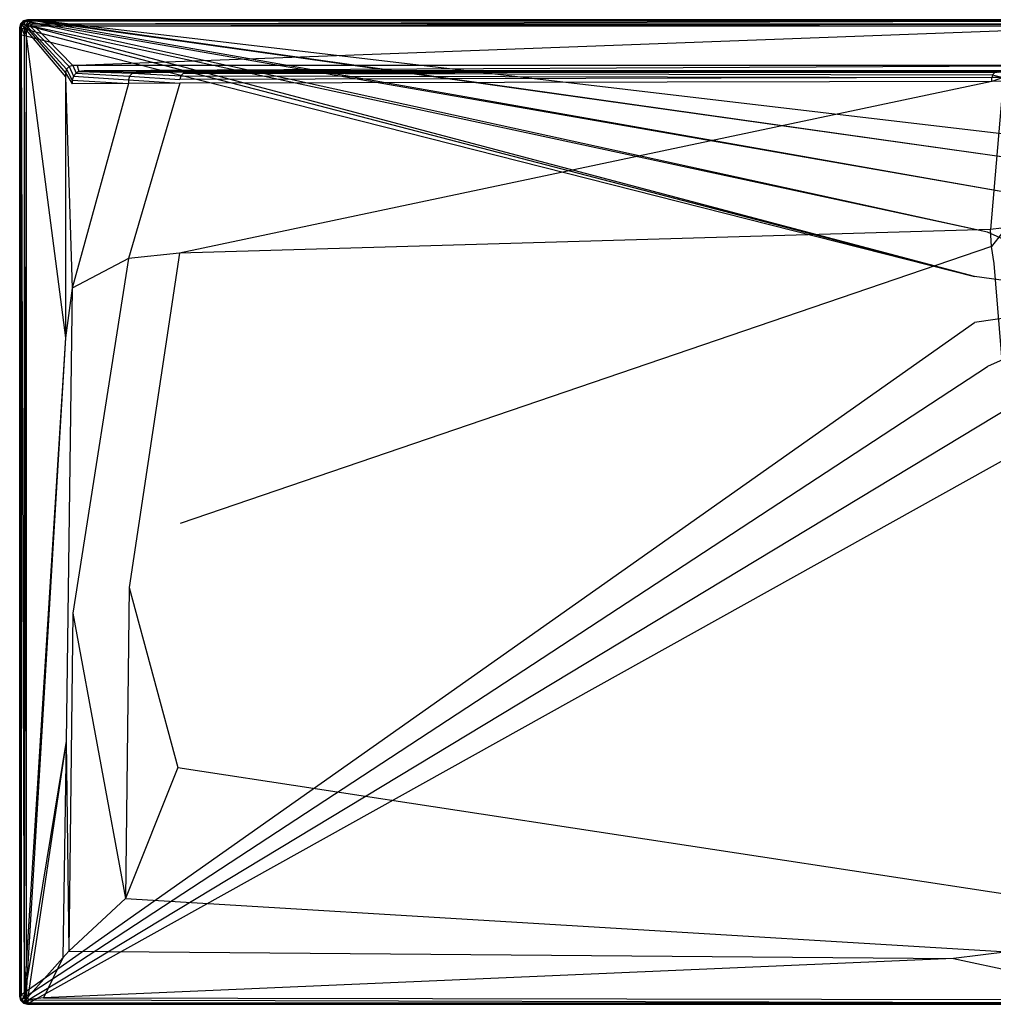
# Model space of a CAD drawing. Extents: x 0 to 1.7, y -0.75 to 0.
# Tile 1 of 8: x 0 to 0.74, y -0.75 to 0. Entities that reach past the tile are written whole.
import ezdxf

# ---------------------------------------------------------------- set-up
doc = ezdxf.new("R2010")
doc.units = 0
doc.layers.add('L0_WANNE_N_UDA1775ARA215V___0__', color=7, linetype='CONTINUOUS')

msp = doc.modelspace()

# ---------------------------------------------------------------- linework, layer by layer
at = {"layer": 'L0_WANNE_N_UDA1775ARA215V___0__', "color": 8}
for points, invisible_edges in [([(0.003007, -0.000804, 0.000751), (0.006015, 0, 0.01035), (0.006015, 0, 0.000751), (0.003007, -0.000804, 0.000751)], 13), ([(0.006015, 0, 0.01035), (0.003007, -0.000804, 0.000751), (0.003007, -0.000804, 0.01035), (0.006015, 0, 0.01035)], 14), ([(0.006015, 0), (0.003554, -0.00104), (0.003007, -0.000804), (0.006015, 0)], 13), ([(0.003007, -0.000804, 0.0115), (0.006015, 0, 0.01035), (0.003007, -0.000804, 0.01035), (0.003007, -0.000804, 0.0115)], 13), ([(0.006015, 0, 0.01035), (0.003007, -0.000804, 0.0115), (0.006015, 0, 0.0115), (0.006015, 0, 0.01035)], 14), ([(0.003565, -0.001766, 0.013975), (0.006015, 0, 0.0115), (0.003007, -0.000804, 0.0115), (0.003565, -0.001766, 0.013975)], 14), ([(0.003007, -0.000804), (0.006015, 0, 0.000751), (0.006015, 0), (0.003007, -0.000804)], 13), ([(0.006015, 0, 0.000751), (0.003007, -0.000804), (0.003007, -0.000804, 0.000751), (0.006015, 0, 0.000751)], 14), ([(0.003554, -0.00104), (0.006015, 0), (0.006604, -0.000196), (0.003554, -0.00104)], 14), ([(0.006152, -0.001037, 0.013975), (0.006015, 0, 0.0115), (0.003565, -0.001766, 0.013975), (0.006152, -0.001037, 0.013975)], 14), ([(0.006015, 0, 0.000751), (0.009771, 0), (0.006015, 0), (0.006015, 0, 0.000751)], 13), ([(0.009771, 0), (0.006015, 0, 0.000751), (0.009748, 0, 0.000751), (0.009771, 0)], 14), ([(0.009771, 0), (0.006604, -0.000196), (0.006015, 0), (0.009771, 0)], 13), ([(0.006015, 0, 0.000751), (0.009456, 0, 0.010344), (0.009748, 0, 0.000751), (0.006015, 0, 0.000751)], 13), ([(0.009456, 0, 0.010344), (0.006015, 0, 0.000751), (0.006015, 0, 0.01035), (0.009456, 0, 0.010344)], 14), ([(0.006015, 0, 0.01035), (0.00942, 0, 0.0115), (0.009456, 0, 0.010344), (0.006015, 0, 0.01035)], 13), ([(0.00942, 0, 0.0115), (0.006015, 0, 0.01035), (0.006015, 0, 0.0115), (0.00942, 0, 0.0115)], 14), ([(0.006152, -0.001037, 0.013975), (0.00942, 0, 0.0115), (0.006015, 0, 0.0115), (0.006152, -0.001037, 0.013975)], 13), ([(0.00942, 0, 0.0115), (0.006152, -0.001037, 0.013975), (0.009556, -0.001037, 0.013975), (0.00942, 0, 0.0115)], 14), ([(0.006604, -0.000196), (0.009771, 0), (0.010411, -0.00017), (0.006604, -0.000196)], 14), ([(0.009556, -0.001037, 0.013975), (0.85, 0, 0.0115), (0.00942, 0, 0.0115), (0.009556, -0.001037, 0.013975)], 13), ([(0.85, 0, 0.0115), (0.009456, 0, 0.010344), (0.00942, 0, 0.0115), (0.85, 0, 0.0115)], 14), ([(0.85, 0, 0.009683), (0.009748, 0, 0.000751), (0.009456, 0, 0.010344), (0.85, 0, 0.009683)], 14), ([(0.009456, 0, 0.010344), (0.85, 0, 0.0115), (0.85, 0, 0.009683), (0.009456, 0, 0.010344)], 13), ([(0.85, 0, 0.0115), (0.009556, -0.001037, 0.013975), (0.85, -0.001025, 0.013975), (0.85, 0, 0.0115)], 14), ([(0.009748, 0, 0.000751), (0.85, 0), (0.009771, 0), (0.009748, 0, 0.000751)], 13), ([(0.85, 0), (0.009748, 0, 0.000751), (0.85, 0, 0.000703), (0.85, 0)], 14), ([(0.009748, 0, 0.000751), (0.85, 0, 0.009683), (0.85, 0, 0.000703), (0.009748, 0, 0.000751)], 13), ([(0.85, 0), (0.010411, -0.00017), (0.009771, 0), (0.85, 0)], 13), ([(0.010411, -0.00017), (0.85, 0), (0.85, -0.000161), (0.010411, -0.00017)], 14), ([(0.000806, -0.002999, 0.01035), (0, -0.005999, 0.000751), (0, -0.005999, 0.01035), (0.000806, -0.002999, 0.01035)], 13), ([(0, -0.005999, 0.000751), (0.000806, -0.002999, 0.01035), (0.000806, -0.002999, 0.000751), (0, -0.005999, 0.000751)], 14), ([(0.000806, -0.002999), (0.000501, -0.006339), (0, -0.005999), (0.000806, -0.002999)], 13), ([(0.000806, -0.002999, 0.0115), (0, -0.005999, 0.01035), (0, -0.005999, 0.0115), (0.000806, -0.002999, 0.0115)], 13), ([(0, -0.005999, 0.01035), (0.000806, -0.002999, 0.0115), (0.000806, -0.002999, 0.01035), (0, -0.005999, 0.01035)], 14), ([(0.000806, -0.002999, 0.0115), (0, -0.005999, 0.0115), (0.00104, -0.006135, 0.013975), (0.000806, -0.002999, 0.0115)], 14), ([(0, -0.005999, 0.000751), (0.000806, -0.002999), (0, -0.005999), (0, -0.005999, 0.000751)], 13), ([(0.000806, -0.002999), (0, -0.005999, 0.000751), (0.000806, -0.002999, 0.000751), (0.000806, -0.002999)], 14), ([(0, -0.01078, 0.000751), (0, -0.005999), (0, -0.01078), (0, -0.01078, 0.000751)], 13), ([(0, -0.005999), (0, -0.01078, 0.000751), (0, -0.005999, 0.000751), (0, -0.005999)], 14), ([(0.000501, -0.006339), (0, -0.01078), (0, -0.005999), (0.000501, -0.006339)], 13), ([(0, -0.005999, 0.01035), (0, -0.01078, 0.000751), (0, -0.01078, 0.01035), (0, -0.005999, 0.01035)], 13), ([(0, -0.01078, 0.000751), (0, -0.005999, 0.01035), (0, -0.005999, 0.000751), (0, -0.01078, 0.000751)], 14), ([(0, -0.01078, 0.0115), (0.00104, -0.006135, 0.013975), (0, -0.005999, 0.0115), (0, -0.01078, 0.0115)], 14), ([(0, -0.01078, 0.0115), (0, -0.005999, 0.01035), (0, -0.01078, 0.01035), (0, -0.01078, 0.0115)], 13), ([(0, -0.005999, 0.01035), (0, -0.01078, 0.0115), (0, -0.005999, 0.0115), (0, -0.005999, 0.01035)], 14), ([(0.00104, -0.006135, 0.013975), (0, -0.01078, 0.0115), (0.00104, -0.010915, 0.013975), (0.00104, -0.006135, 0.013975)], 13), ([(0, -0.01078), (0.000501, -0.006339), (0.000501, -0.011174), (0, -0.01078)], 14), ([(0.000501, -0.006339), (0.000806, -0.002999), (0.001323, -0.003285), (0.000501, -0.006339)], 14), ([(0.001323, -0.003285), (0.72768, -0.195542), (0.000501, -0.006339), (0.001323, -0.003285)], 13), ([(0.72768, -0.195542), (0.000501, -0.011174), (0.000501, -0.006339), (0.72768, -0.195542)], 13), ([(0.000806, -0.002999, 0.000751), (0.003007, -0.000804, 0.01035), (0.003007, -0.000804, 0.000751), (0.000806, -0.002999, 0.000751)], 13), ([(0.003007, -0.000804, 0.01035), (0.000806, -0.002999, 0.000751), (0.000806, -0.002999, 0.01035), (0.003007, -0.000804, 0.01035)], 14), ([(0.003007, -0.000804), (0.001323, -0.003285), (0.000806, -0.002999), (0.003007, -0.000804)], 13), ([(0.000806, -0.002999, 0.01035), (0.003007, -0.000804, 0.0115), (0.003007, -0.000804, 0.01035), (0.000806, -0.002999, 0.01035)], 13), ([(0.003007, -0.000804, 0.0115), (0.000806, -0.002999, 0.01035), (0.000806, -0.002999, 0.0115), (0.003007, -0.000804, 0.0115)], 14), ([(0.000806, -0.002999, 0.0115), (0.003565, -0.001766, 0.013975), (0.003007, -0.000804, 0.0115), (0.000806, -0.002999, 0.0115)], 13), ([(0.000806, -0.002999), (0.003007, -0.000804, 0.000751), (0.003007, -0.000804), (0.000806, -0.002999)], 13), ([(0.003007, -0.000804, 0.000751), (0.000806, -0.002999), (0.000806, -0.002999, 0.000751), (0.003007, -0.000804, 0.000751)], 14), ([(0.003565, -0.001766, 0.013975), (0.000806, -0.002999, 0.0115), (0.001771, -0.003555, 0.013975), (0.003565, -0.001766, 0.013975)], 14), ([(0.000806, -0.002999, 0.0115), (0.00104, -0.006135, 0.013975), (0.001771, -0.003555, 0.013975), (0.000806, -0.002999, 0.0115)], 14), ([(0.003509, -0.00646, 0.015), (0.001771, -0.003555, 0.013975), (0.00104, -0.006135, 0.013975), (0.003509, -0.00646, 0.015)], 13), ([(0.003509, -0.011235, 0.015), (0.00104, -0.006135, 0.013975), (0.00104, -0.010915, 0.013975), (0.003509, -0.011235, 0.015)], 13), ([(0.00104, -0.006135, 0.013975), (0.003509, -0.011235, 0.015), (0.003509, -0.00646, 0.015), (0.00104, -0.006135, 0.013975)], 14), ([(0.001323, -0.003285), (0.003007, -0.000804), (0.003554, -0.00104), (0.001323, -0.003285)], 14), ([(0.003554, -0.00104), (0.73759, -0.161882), (0.001323, -0.003285), (0.003554, -0.00104)], 13), ([(0.72768, -0.195542), (0.001323, -0.003285), (0.73759, -0.161882), (0.72768, -0.195542)], 14), ([(0.003952, -0.004811, 0.015), (0.003565, -0.001766, 0.013975), (0.001771, -0.003555, 0.013975), (0.003952, -0.004811, 0.015)], 13), ([(0.001771, -0.003555, 0.013975), (0.003509, -0.00646, 0.015), (0.003952, -0.004811, 0.015), (0.001771, -0.003555, 0.013975)], 14), ([(0.004931, -0.007996, 0.015), (0.003952, -0.004811, 0.015), (0.003509, -0.00646, 0.015), (0.004931, -0.007996, 0.015)], 13), ([(0.004931, -0.012613, 0.015), (0.003509, -0.00646, 0.015), (0.003509, -0.011235, 0.015), (0.004931, -0.012613, 0.015)], 13), ([(0.003509, -0.00646, 0.015), (0.004931, -0.012613, 0.015), (0.004931, -0.007996, 0.015), (0.003509, -0.00646, 0.015)], 14), ([(0.006604, -0.000196), (0.756606, -0.132371), (0.003554, -0.00104), (0.006604, -0.000196)], 13), ([(0.73759, -0.161882), (0.003554, -0.00104), (0.756606, -0.132371), (0.73759, -0.161882)], 14), ([(0.004824, -0.003941, 0.015), (0.006152, -0.001037, 0.013975), (0.003565, -0.001766, 0.013975), (0.004824, -0.003941, 0.015)], 13), ([(0.003565, -0.001766, 0.013975), (0.003952, -0.004811, 0.015), (0.004824, -0.003941, 0.015), (0.003565, -0.001766, 0.013975)], 14), ([(0.005388, -0.006295, 0.015), (0.004824, -0.003941, 0.015), (0.003952, -0.004811, 0.015), (0.005388, -0.006295, 0.015)], 13), ([(0.003952, -0.004811, 0.015), (0.004931, -0.007996, 0.015), (0.005388, -0.006295, 0.015), (0.003952, -0.004811, 0.015)], 14), ([(0.006152, -0.001037, 0.013975), (0.004824, -0.003941, 0.015), (0.006477, -0.003499, 0.015), (0.006152, -0.001037, 0.013975)], 14), ([(0.006312, -0.005374, 0.015), (0.006477, -0.003499, 0.015), (0.004824, -0.003941, 0.015), (0.006312, -0.005374, 0.015)], 13), ([(0.004824, -0.003941, 0.015), (0.005388, -0.006295, 0.015), (0.006312, -0.005374, 0.015), (0.004824, -0.003941, 0.015)], 14), ([(0.035018, -0.040501, 0.015), (0.005388, -0.006295, 0.015), (0.004931, -0.007996, 0.015), (0.035018, -0.040501, 0.015)], 13), ([(0.035773, -0.03769, 0.015), (0.006312, -0.005374, 0.015), (0.005388, -0.006295, 0.015), (0.035773, -0.03769, 0.015)], 13), ([(0.005388, -0.006295, 0.015), (0.035018, -0.040501, 0.015), (0.035773, -0.03769, 0.015), (0.005388, -0.006295, 0.015)], 14), ([(0.006477, -0.003499, 0.015), (0.009556, -0.001037, 0.013975), (0.006152, -0.001037, 0.013975), (0.006477, -0.003499, 0.015)], 13), ([(0.006477, -0.003499, 0.015), (0.006312, -0.005374, 0.015), (0.008018, -0.004918, 0.015), (0.006477, -0.003499, 0.015)], 14), ([(0.03779, -0.035678, 0.015), (0.008018, -0.004918, 0.015), (0.006312, -0.005374, 0.015), (0.03779, -0.035678, 0.015)], 13), ([(0.006312, -0.005374, 0.015), (0.035773, -0.03769, 0.015), (0.03779, -0.035678, 0.015), (0.006312, -0.005374, 0.015)], 14), ([(0.009556, -0.001037, 0.013975), (0.006477, -0.003499, 0.015), (0.009878, -0.003499, 0.015), (0.009556, -0.001037, 0.013975)], 14), ([(0.008018, -0.004918, 0.015), (0.009878, -0.003499, 0.015), (0.006477, -0.003499, 0.015), (0.008018, -0.004918, 0.015)], 13), ([(0.010411, -0.00017), (0.783189, -0.109398), (0.006604, -0.000196), (0.010411, -0.00017)], 13), ([(0.756606, -0.132371), (0.006604, -0.000196), (0.783189, -0.109398), (0.756606, -0.132371)], 14), ([(0.009878, -0.003499, 0.015), (0.008018, -0.004918, 0.015), (0.011406, -0.004918, 0.015), (0.009878, -0.003499, 0.015)], 14), ([(0.04061, -0.034924, 0.015), (0.011406, -0.004918, 0.015), (0.008018, -0.004918, 0.015), (0.04061, -0.034924, 0.015)], 13), ([(0.008018, -0.004918, 0.015), (0.03779, -0.035678, 0.015), (0.04061, -0.034924, 0.015), (0.008018, -0.004918, 0.015)], 14), ([(0.009878, -0.003499, 0.015), (0.85, -0.001025, 0.013975), (0.009556, -0.001037, 0.013975), (0.009878, -0.003499, 0.015)], 13), ([(0.85, -0.001025, 0.013975), (0.009878, -0.003499, 0.015), (0.85, -0.003499, 0.015), (0.85, -0.001025, 0.013975)], 14), ([(0.011406, -0.004918, 0.015), (0.85, -0.003499, 0.015), (0.009878, -0.003499, 0.015), (0.011406, -0.004918, 0.015)], 13), ([(0.85, -0.000161), (0.815184, -0.094825), (0.010411, -0.00017), (0.85, -0.000161)], 13), ([(0.783189, -0.109398), (0.010411, -0.00017), (0.815184, -0.094825), (0.783189, -0.109398)], 14), ([(0.85, -0.003499, 0.015), (0.011406, -0.004918, 0.015), (0.85, -0.004918, 0.015), (0.85, -0.003499, 0.015)], 14), ([(0.043716, -0.034924, 0.015), (0.85, -0.004918, 0.015), (0.011406, -0.004918, 0.015), (0.043716, -0.034924, 0.015)], 13), ([(0.011406, -0.004918, 0.015), (0.04061, -0.034924, 0.015), (0.043716, -0.034924, 0.015), (0.011406, -0.004918, 0.015)], 14), ([(0.85, -0.004918, 0.015), (0.043716, -0.034924, 0.015), (0.85, -0.034924, 0.015), (0.85, -0.004918, 0.015)], 14), ([(0, -0.744001, 0.000751), (0, -0.01078), (0, -0.744001), (0, -0.744001, 0.000751)], 13), ([(0, -0.01078), (0, -0.744001, 0.000751), (0, -0.01078, 0.000751), (0, -0.01078)], 14), ([(0.000501, -0.011174), (0, -0.744001), (0, -0.01078), (0.000501, -0.011174)], 13), ([(0, -0.01078, 0.01035), (0, -0.744001, 0.000751), (0, -0.744001, 0.01035), (0, -0.01078, 0.01035)], 13), ([(0, -0.744001, 0.000751), (0, -0.01078, 0.01035), (0, -0.01078, 0.000751), (0, -0.744001, 0.000751)], 14), ([(0.00104, -0.743865, 0.013975), (0, -0.01078, 0.0115), (0, -0.744001, 0.0115), (0.00104, -0.743865, 0.013975)], 13), ([(0, -0.01078, 0.0115), (0.00104, -0.743865, 0.013975), (0.00104, -0.010915, 0.013975), (0, -0.01078, 0.0115)], 14), ([(0, -0.01078, 0.0115), (0, -0.744001, 0.01035), (0, -0.744001, 0.0115), (0, -0.01078, 0.0115)], 13), ([(0, -0.744001, 0.01035), (0, -0.01078, 0.0115), (0, -0.01078, 0.01035), (0, -0.744001, 0.01035)], 14), ([(0, -0.744001), (0.000501, -0.011174), (0.000518, -0.74305), (0, -0.744001)], 14), ([(0.000501, -0.011174), (0.72768, -0.195542), (0.72768, -0.230622), (0.000501, -0.011174)], 14), ([(0.72768, -0.230622), (0.000518, -0.74305), (0.000501, -0.011174), (0.72768, -0.230622)], 13), ([(0.003509, -0.74354, 0.015), (0.00104, -0.010915, 0.013975), (0.00104, -0.743865, 0.013975), (0.003509, -0.74354, 0.015)], 13), ([(0.00104, -0.010915, 0.013975), (0.003509, -0.74354, 0.015), (0.003509, -0.011235, 0.015), (0.00104, -0.010915, 0.013975)], 14), ([(0.004931, -0.718871, 0.015), (0.003509, -0.011235, 0.015), (0.003509, -0.74354, 0.015), (0.004931, -0.718871, 0.015)], 13), ([(0.003509, -0.011235, 0.015), (0.004931, -0.718871, 0.015), (0.004931, -0.012613, 0.015), (0.003509, -0.011235, 0.015)], 14), ([(0.035018, -0.043605, 0.015), (0.004931, -0.007996, 0.015), (0.004931, -0.012613, 0.015), (0.035018, -0.043605, 0.015)], 13), ([(0.004931, -0.007996, 0.015), (0.035018, -0.043605, 0.015), (0.035018, -0.040501, 0.015), (0.004931, -0.007996, 0.015)], 14), ([(0.035018, -0.242346, 0.015), (0.004931, -0.012613, 0.015), (0.004931, -0.718871, 0.015), (0.035018, -0.242346, 0.015)], 13), ([(0.004931, -0.012613, 0.015), (0.035018, -0.242346, 0.015), (0.035018, -0.043605, 0.015), (0.004931, -0.012613, 0.015)], 14), ([(0.040905, -0.042992, 0.015), (0.03779, -0.035678, 0.015), (0.035773, -0.03769, 0.015), (0.040905, -0.042992, 0.015)], 13), ([(0.043107, -0.040796, 0.015), (0.04061, -0.034924, 0.015), (0.03779, -0.035678, 0.015), (0.043107, -0.040796, 0.015)], 13), ([(0.03779, -0.035678, 0.015), (0.040905, -0.042992, 0.015), (0.043107, -0.040796, 0.015), (0.03779, -0.035678, 0.015)], 14), ([(0.04061, -0.034924, 0.015), (0.043107, -0.040796, 0.015), (0.045198, -0.039426, 0.015), (0.04061, -0.034924, 0.015)], 14), ([(0.045198, -0.039426, 0.015), (0.043716, -0.034924, 0.015), (0.04061, -0.034924, 0.015), (0.045198, -0.039426, 0.015)], 13), ([(0.049174, -0.038922, 0.015), (0.85, -0.034924, 0.015), (0.043716, -0.034924, 0.015), (0.049174, -0.038922, 0.015)], 13), ([(0.043716, -0.034924, 0.015), (0.045198, -0.039426, 0.015), (0.049174, -0.038922, 0.015), (0.043716, -0.034924, 0.015)], 14), ([(0.85, -0.034924, 0.015), (0.049174, -0.038922, 0.015), (0.85, -0.039025, 0.015), (0.85, -0.034924, 0.015)], 14), ([(0.040099, -0.045991, 0.015), (0.035773, -0.03769, 0.015), (0.035018, -0.040501, 0.015), (0.040099, -0.045991, 0.015)], 13), ([(0.040099, -0.04884, 0.015), (0.035018, -0.040501, 0.015), (0.035018, -0.043605, 0.015), (0.040099, -0.04884, 0.015)], 13), ([(0.035018, -0.040501, 0.015), (0.040099, -0.04884, 0.015), (0.040099, -0.045991, 0.015), (0.035018, -0.040501, 0.015)], 14), ([(0.040099, -0.204382, 0.015), (0.035018, -0.043605, 0.015), (0.035018, -0.242346, 0.015), (0.040099, -0.204382, 0.015)], 13), ([(0.035018, -0.043605, 0.015), (0.040099, -0.204382, 0.015), (0.040099, -0.04884, 0.015), (0.035018, -0.043605, 0.015)], 14), ([(0.035773, -0.03769, 0.015), (0.040099, -0.045991, 0.015), (0.040905, -0.042992, 0.015), (0.035773, -0.03769, 0.015)], 14), ([(0.082946, -0.045857, 0.014865), (0.040905, -0.042992, 0.015), (0.040099, -0.045991, 0.015), (0.082946, -0.045857, 0.014865)], 13), ([(0.083733, -0.042925, 0.014864), (0.043107, -0.040796, 0.015), (0.040905, -0.042992, 0.015), (0.083733, -0.042925, 0.014864)], 13), ([(0.040905, -0.042992, 0.015), (0.082946, -0.045857, 0.014865), (0.083733, -0.042925, 0.014864), (0.040905, -0.042992, 0.015)], 14), ([(0.085886, -0.040778, 0.014862), (0.045198, -0.039426, 0.015), (0.043107, -0.040796, 0.015), (0.085886, -0.040778, 0.014862)], 13), ([(0.043107, -0.040796, 0.015), (0.083733, -0.042925, 0.014864), (0.085886, -0.040778, 0.014862), (0.043107, -0.040796, 0.015)], 14), ([(0.088826, -0.039993, 0.014861), (0.049174, -0.038922, 0.015), (0.045198, -0.039426, 0.015), (0.088826, -0.039993, 0.014861)], 13), ([(0.045198, -0.039426, 0.015), (0.085886, -0.040778, 0.014862), (0.088826, -0.039993, 0.014861), (0.045198, -0.039426, 0.015)], 14), ([(0.85, -0.039025, 0.015), (0.049174, -0.038922, 0.015), (0.85, -0.039993, 0.014301), (0.85, -0.039025, 0.015)], 14), ([(0.85, -0.039993, 0.014301), (0.049174, -0.038922, 0.015), (0.091735, -0.039625, 0.014861), (0.85, -0.039993, 0.014301)], 14), ([(0.049174, -0.038922, 0.015), (0.088826, -0.039993, 0.014861), (0.091735, -0.039625, 0.014861), (0.049174, -0.038922, 0.015)], 14), ([(0.122055, -0.045527, 0.013053), (0.083733, -0.042925, 0.014864), (0.082946, -0.045857, 0.014865), (0.122055, -0.045527, 0.013053)], 13), ([(0.122798, -0.04276, 0.013049), (0.085886, -0.040778, 0.014862), (0.083733, -0.042925, 0.014864), (0.122798, -0.04276, 0.013049)], 13), ([(0.083733, -0.042925, 0.014864), (0.122055, -0.045527, 0.013053), (0.122798, -0.04276, 0.013049), (0.083733, -0.042925, 0.014864)], 14), ([(0.127604, -0.039993, 0.013113), (0.088826, -0.039993, 0.014861), (0.085886, -0.040778, 0.014862), (0.127604, -0.039993, 0.013113)], 14), ([(0.127604, -0.039993, 0.013113), (0.085886, -0.040778, 0.014862), (0.12483, -0.040734, 0.013045), (0.127604, -0.039993, 0.013113)], 14), ([(0.085886, -0.040778, 0.014862), (0.122798, -0.04276, 0.013049), (0.12483, -0.040734, 0.013045), (0.085886, -0.040778, 0.014862)], 14), ([(0.130145, -0.039691, 0.01323), (0.091735, -0.039625, 0.014861), (0.088826, -0.039993, 0.014861), (0.130145, -0.039691, 0.01323)], 14), ([(0.130145, -0.039691, 0.01323), (0.088826, -0.039993, 0.014861), (0.127604, -0.039993, 0.013113), (0.130145, -0.039691, 0.01323)], 14), ([(0.091735, -0.039625, 0.014861), (0.85, -0.039993, 0.012843), (0.85, -0.039993, 0.014301), (0.091735, -0.039625, 0.014861)], 14), ([(0.091735, -0.039625, 0.014861), (0.130145, -0.039691, 0.01323), (0.85, -0.039993, 0.012843), (0.091735, -0.039625, 0.014861)], 14), ([(0.740809, -0.044095, 0.00519), (0.122798, -0.04276, 0.013049), (0.122055, -0.045527, 0.013053), (0.740809, -0.044095, 0.00519)], 13), ([(0.740809, -0.044095, 0.00519), (0.122055, -0.045527, 0.013053), (0.122055, -0.048389, 0.013062), (0.740809, -0.044095, 0.00519)], 14), ([(0.740809, -0.046995, 0.005227), (0.740809, -0.044095, 0.00519), (0.122055, -0.048389, 0.013062), (0.740809, -0.046995, 0.005227)], 14), ([(0.74136, -0.042044, 0.005174), (0.12483, -0.040734, 0.013045), (0.122798, -0.04276, 0.013049), (0.74136, -0.042044, 0.005174)], 13), ([(0.122798, -0.04276, 0.013049), (0.740809, -0.044095, 0.00519), (0.74136, -0.042044, 0.005174), (0.122798, -0.04276, 0.013049)], 14), ([(0.744923, -0.039993, 0.005528), (0.127604, -0.039993, 0.013113), (0.12483, -0.040734, 0.013045), (0.744923, -0.039993, 0.005528)], 14), ([(0.744923, -0.039993, 0.005528), (0.12483, -0.040734, 0.013045), (0.742866, -0.040542, 0.005156), (0.744923, -0.039993, 0.005528)], 14), ([(0.12483, -0.040734, 0.013045), (0.74136, -0.042044, 0.005174), (0.742866, -0.040542, 0.005156), (0.12483, -0.040734, 0.013045)], 14), ([(0.745862, -0.039978, 0.00671), (0.130145, -0.039691, 0.01323), (0.127604, -0.039993, 0.013113), (0.745862, -0.039978, 0.00671)], 14), ([(0.127604, -0.039993, 0.013113), (0.744923, -0.039993, 0.005528), (0.745862, -0.039978, 0.00671), (0.127604, -0.039993, 0.013113)], 14), ([(0.130145, -0.039691, 0.01323), (0.85, -0.039993, 0.007258), (0.85, -0.039993, 0.012843), (0.130145, -0.039691, 0.01323)], 14), ([(0.130145, -0.039691, 0.01323), (0.745862, -0.039978, 0.00671), (0.85, -0.039993, 0.007258), (0.130145, -0.039691, 0.01323)], 14), ([(0.749302, -0.044024, 0.004797), (0.74136, -0.042044, 0.005174), (0.740809, -0.044095, 0.00519), (0.749302, -0.044024, 0.004797)], 13), ([(0.740809, -0.046995, 0.005227), (0.749302, -0.044024, 0.004797), (0.740809, -0.044095, 0.00519), (0.740809, -0.046995, 0.005227)], 13), ([(0.749302, -0.044024, 0.004797), (0.740809, -0.046995, 0.005227), (0.749302, -0.046925, 0.004835), (0.749302, -0.044024, 0.004797)], 14), ([(0.749843, -0.042008, 0.00478), (0.742866, -0.040542, 0.005156), (0.74136, -0.042044, 0.005174), (0.749843, -0.042008, 0.00478)], 13), ([(0.74136, -0.042044, 0.005174), (0.749302, -0.044024, 0.004797), (0.749843, -0.042008, 0.00478), (0.74136, -0.042044, 0.005174)], 14), ([(0.040099, -0.045991, 0.015), (0.082946, -0.04871, 0.014867), (0.082946, -0.045857, 0.014865), (0.040099, -0.045991, 0.015)], 14), ([(0.082946, -0.04871, 0.014867), (0.040099, -0.045991, 0.015), (0.040099, -0.04884, 0.015), (0.082946, -0.04871, 0.014867)], 13), ([(0.082946, -0.04871, 0.014867), (0.040099, -0.04884, 0.015), (0.040099, -0.204382, 0.015), (0.082946, -0.04871, 0.014867)], 14), ([(0.082946, -0.04871, 0.014867), (0.040099, -0.204382, 0.015), (0.082946, -0.181966, 0.014968), (0.082946, -0.04871, 0.014867)], 14), ([(0.082946, -0.045857, 0.014865), (0.122055, -0.048389, 0.013062), (0.122055, -0.045527, 0.013053), (0.082946, -0.045857, 0.014865)], 14), ([(0.122055, -0.048389, 0.013062), (0.082946, -0.045857, 0.014865), (0.082946, -0.04871, 0.014867), (0.122055, -0.048389, 0.013062)], 13), ([(0.122055, -0.048389, 0.013062), (0.082946, -0.04871, 0.014867), (0.082946, -0.181966, 0.014968), (0.122055, -0.048389, 0.013062)], 14), ([(0.122055, -0.048389, 0.013062), (0.082946, -0.181966, 0.014968), (0.121862, -0.177798, 0.0134), (0.122055, -0.048389, 0.013062)], 14), ([(0.740809, -0.046995, 0.005227), (0.122055, -0.048389, 0.013062), (0.121862, -0.177798, 0.0134), (0.740809, -0.046995, 0.005227)], 14), ([(0.740809, -0.046995, 0.005227), (0.121862, -0.177798, 0.0134), (0.739778, -0.15971, 0.006596), (0.740809, -0.046995, 0.005227)], 14), ([(0.749302, -0.046925, 0.004835), (0.740809, -0.046995, 0.005227), (0.739778, -0.15971, 0.006596), (0.749302, -0.046925, 0.004835)], 14), ([(0.749302, -0.046925, 0.004835), (0.739778, -0.15971, 0.006596), (0.748229, -0.158805, 0.006256), (0.749302, -0.046925, 0.004835)], 14), ([(0.85, -0.213082), (0.73759, -0.161882), (0.756606, -0.132371), (0.85, -0.213082)], 14), ([(0.739778, -0.15971, 0.006596), (0.121862, -0.177798, 0.0134), (0.122287, -0.38381, 0.013404), (0.739778, -0.15971, 0.006596)], 14), ([(0.740428, -0.172755, 0.006611), (0.739778, -0.15971, 0.006596), (0.122287, -0.38381, 0.013404), (0.740428, -0.172755, 0.006611)], 14), ([(0.85, -0.213082), (0.72768, -0.195542), (0.73759, -0.161882), (0.85, -0.213082)], 14), ([(0.748229, -0.158805, 0.006256), (0.739778, -0.15971, 0.006596), (0.740428, -0.172755, 0.006611), (0.748229, -0.158805, 0.006256)], 14), ([(0.74889, -0.162195, 0.006272), (0.748229, -0.158805, 0.006256), (0.740428, -0.172755, 0.006611), (0.74889, -0.162195, 0.006272)], 14), ([(0.74889, -0.162195, 0.006272), (0.740428, -0.172755, 0.006611), (0.742467, -0.185828, 0.006629), (0.74889, -0.162195, 0.006272)], 14), ([(0.083319, -0.432436, 0.014969), (0.121862, -0.177798, 0.0134), (0.082946, -0.181966, 0.014968), (0.083319, -0.432436, 0.014969)], 13), ([(0.121862, -0.177798, 0.0134), (0.083319, -0.432436, 0.014969), (0.122287, -0.38381, 0.013404), (0.121862, -0.177798, 0.0134)], 14), ([(0.740428, -0.172755, 0.006611), (0.122287, -0.38381, 0.013404), (0.120519, -0.569619, 0.013408), (0.740428, -0.172755, 0.006611)], 14), ([(0.742467, -0.185828, 0.006629), (0.740428, -0.172755, 0.006611), (0.120519, -0.569619, 0.013408), (0.742467, -0.185828, 0.006629)], 14), ([(0.040461, -0.451939, 0.015), (0.082946, -0.181966, 0.014968), (0.040099, -0.204382, 0.015), (0.040461, -0.451939, 0.015)], 13), ([(0.082946, -0.181966, 0.014968), (0.040461, -0.451939, 0.015), (0.083319, -0.432436, 0.014969), (0.082946, -0.181966, 0.014968)], 14), ([(0.773974, -0.570097, 0.013423), (0.742467, -0.185828, 0.006629), (0.120519, -0.569619, 0.013408), (0.773974, -0.570097, 0.013423)], 14), ([(0.85, -0.213082), (0.72768, -0.230622), (0.72768, -0.195542), (0.85, -0.213082)], 14), ([(0.035391, -0.549472, 0.015), (0.040099, -0.204382, 0.015), (0.035018, -0.242346, 0.015), (0.035391, -0.549472, 0.015)], 13), ([(0.040099, -0.204382, 0.015), (0.035391, -0.549472, 0.015), (0.040461, -0.451939, 0.015), (0.040099, -0.204382, 0.015)], 14), ([(0.85, -0.213082), (0.73759, -0.264281), (0.72768, -0.230622), (0.85, -0.213082)], 14), ([(0.85, -0.213082), (0.756606, -0.293793), (0.73759, -0.264281), (0.85, -0.213082)], 14), ([(0.000518, -0.74305), (0.72768, -0.230622), (0.73759, -0.264281), (0.000518, -0.74305)], 14), ([(0.005371, -0.73185, 0.015), (0.035018, -0.242346, 0.015), (0.004931, -0.718871, 0.015), (0.005371, -0.73185, 0.015)], 13), ([(0.035018, -0.242346, 0.015), (0.005371, -0.73185, 0.015), (0.035391, -0.549472, 0.015), (0.035018, -0.242346, 0.015)], 14), ([(0.73759, -0.264281), (0.001357, -0.746097), (0.000518, -0.74305), (0.73759, -0.264281)], 13), ([(0.001357, -0.746097), (0.73759, -0.264281), (0.756606, -0.293793), (0.001357, -0.746097)], 14), ([(0.756606, -0.293793), (0.003602, -0.74833), (0.001357, -0.746097), (0.756606, -0.293793)], 13), ([(0.003602, -0.74833), (0.756606, -0.293793), (0.783189, -0.316765), (0.003602, -0.74833)], 14), ([(0.783189, -0.316765), (0.006662, -0.749159), (0.003602, -0.74833), (0.783189, -0.316765)], 13), ([(0.006662, -0.749159), (0.783189, -0.316765), (0.815184, -0.331338), (0.006662, -0.749159)], 14), ([(0.815184, -0.331338), (0.85, -0.749168), (0.006662, -0.749159), (0.815184, -0.331338)], 13), ([(0.083319, -0.432436, 0.014969), (0.120519, -0.569619, 0.013408), (0.122287, -0.38381, 0.013404), (0.083319, -0.432436, 0.014969)], 14), ([(0.040461, -0.451939, 0.015), (0.080674, -0.669529, 0.01497), (0.083319, -0.432436, 0.014969), (0.040461, -0.451939, 0.015)], 14), ([(0.120519, -0.569619, 0.013408), (0.083319, -0.432436, 0.014969), (0.080674, -0.669529, 0.01497), (0.120519, -0.569619, 0.013408)], 13), ([(0.035391, -0.549472, 0.015), (0.03752, -0.709545, 0.015), (0.040461, -0.451939, 0.015), (0.035391, -0.549472, 0.015)], 14), ([(0.080674, -0.669529, 0.01497), (0.040461, -0.451939, 0.015), (0.03752, -0.709545, 0.015), (0.080674, -0.669529, 0.01497)], 13), ([(0.006095, -0.744639, 0.015), (0.035391, -0.549472, 0.015), (0.005371, -0.73185, 0.015), (0.006095, -0.744639, 0.015)], 13), ([(0.035391, -0.549472, 0.015), (0.006095, -0.744639, 0.015), (0.032979, -0.714616, 0.015), (0.035391, -0.549472, 0.015)], 14), ([(0.03752, -0.709545, 0.015), (0.035391, -0.549472, 0.015), (0.032979, -0.714616, 0.015), (0.03752, -0.709545, 0.015)], 13), ([(0.778266, -0.669997, 0.014971), (0.120519, -0.569619, 0.013408), (0.080674, -0.669529, 0.01497), (0.778266, -0.669997, 0.014971)], 13), ([(0.120519, -0.569619, 0.013408), (0.778266, -0.669997, 0.014971), (0.773974, -0.570097, 0.013423), (0.120519, -0.569619, 0.013408)], 14), ([(0.752831, -0.710007, 0.015), (0.080674, -0.669529, 0.01497), (0.03752, -0.709545, 0.015), (0.752831, -0.710007, 0.015)], 13), ([(0.080674, -0.669529, 0.01497), (0.752831, -0.710007, 0.015), (0.778266, -0.669997, 0.014971), (0.080674, -0.669529, 0.01497)], 14), ([(0.711536, -0.715076, 0.015), (0.03752, -0.709545, 0.015), (0.032979, -0.714616, 0.015), (0.711536, -0.715076, 0.015)], 13), ([(0.03752, -0.709545, 0.015), (0.711536, -0.715076, 0.015), (0.752831, -0.710007, 0.015), (0.03752, -0.709545, 0.015)], 14), ([(0.85, -0.715076, 0.015), (0.752831, -0.710007, 0.015), (0.711536, -0.715076, 0.015), (0.85, -0.715076, 0.015)], 13), ([(0.003952, -0.745189, 0.015), (0.004931, -0.718871, 0.015), (0.003509, -0.74354, 0.015), (0.003952, -0.745189, 0.015)], 13), ([(0.004931, -0.718871, 0.015), (0.003952, -0.745189, 0.015), (0.005371, -0.73185, 0.015), (0.004931, -0.718871, 0.015)], 14), ([(0.018037, -0.745082, 0.015), (0.032979, -0.714616, 0.015), (0.006095, -0.744639, 0.015), (0.018037, -0.745082, 0.015)], 13), ([(0.032979, -0.714616, 0.015), (0.018037, -0.745082, 0.015), (0.711536, -0.715076, 0.015), (0.032979, -0.714616, 0.015)], 14), ([(0.85, -0.745082, 0.015), (0.711536, -0.715076, 0.015), (0.018037, -0.745082, 0.015), (0.85, -0.745082, 0.015)], 13), ([(0.711536, -0.715076, 0.015), (0.85, -0.745082, 0.015), (0.85, -0.715076, 0.015), (0.711536, -0.715076, 0.015)], 14), ([(0.004824, -0.746059, 0.015), (0.005371, -0.73185, 0.015), (0.003952, -0.745189, 0.015), (0.004824, -0.746059, 0.015)], 13), ([(0.005371, -0.73185, 0.015), (0.004824, -0.746059, 0.015), (0.006095, -0.744639, 0.015), (0.005371, -0.73185, 0.015)], 14), ([(0.000518, -0.74305), (0.000806, -0.747001), (0, -0.744001), (0.000518, -0.74305)], 13), ([(0.00104, -0.743865, 0.013975), (0, -0.744001, 0.0115), (0.001771, -0.746445, 0.013975), (0.00104, -0.743865, 0.013975)], 14), ([(0, -0.744001, 0.000751), (0.000806, -0.747001), (0.000806, -0.747001, 0.000751), (0, -0.744001, 0.000751)], 13), ([(0.000806, -0.747001), (0, -0.744001, 0.000751), (0, -0.744001), (0.000806, -0.747001)], 14), ([(0.000806, -0.747001, 0.01035), (0, -0.744001, 0.000751), (0.000806, -0.747001, 0.000751), (0.000806, -0.747001, 0.01035)], 13), ([(0, -0.744001, 0.000751), (0.000806, -0.747001, 0.01035), (0, -0.744001, 0.01035), (0, -0.744001, 0.000751)], 14), ([(0, -0.744001, 0.0115), (0.000806, -0.747001, 0.0115), (0.001771, -0.746445, 0.013975), (0, -0.744001, 0.0115)], 14), ([(0, -0.744001, 0.0115), (0.000806, -0.747001, 0.01035), (0.000806, -0.747001, 0.0115), (0, -0.744001, 0.0115)], 13), ([(0.000806, -0.747001, 0.01035), (0, -0.744001, 0.0115), (0, -0.744001, 0.01035), (0.000806, -0.747001, 0.01035)], 14), ([(0.000806, -0.747001), (0.000518, -0.74305), (0.001357, -0.746097), (0.000806, -0.747001)], 14), ([(0.001357, -0.746097), (0.003007, -0.749196), (0.000806, -0.747001), (0.001357, -0.746097)], 13), ([(0.000806, -0.747001, 0.0115), (0.003565, -0.748234, 0.013975), (0.001771, -0.746445, 0.013975), (0.000806, -0.747001, 0.0115)], 14), ([(0.003007, -0.749196, 0.000751), (0.000806, -0.747001), (0.003007, -0.749196), (0.003007, -0.749196, 0.000751)], 13), ([(0.000806, -0.747001), (0.003007, -0.749196, 0.000751), (0.000806, -0.747001, 0.000751), (0.000806, -0.747001)], 14), ([(0.003007, -0.749196, 0.01035), (0.000806, -0.747001, 0.000751), (0.003007, -0.749196, 0.000751), (0.003007, -0.749196, 0.01035)], 13), ([(0.000806, -0.747001, 0.000751), (0.003007, -0.749196, 0.01035), (0.000806, -0.747001, 0.01035), (0.000806, -0.747001, 0.000751)], 14), ([(0.003565, -0.748234, 0.013975), (0.000806, -0.747001, 0.0115), (0.003007, -0.749196, 0.0115), (0.003565, -0.748234, 0.013975)], 13), ([(0.003007, -0.749196, 0.0115), (0.000806, -0.747001, 0.01035), (0.003007, -0.749196, 0.01035), (0.003007, -0.749196, 0.0115)], 13), ([(0.000806, -0.747001, 0.01035), (0.003007, -0.749196, 0.0115), (0.000806, -0.747001, 0.0115), (0.000806, -0.747001, 0.01035)], 14), ([(0.001771, -0.746445, 0.013975), (0.003509, -0.74354, 0.015), (0.00104, -0.743865, 0.013975), (0.001771, -0.746445, 0.013975)], 13), ([(0.003007, -0.749196), (0.001357, -0.746097), (0.003602, -0.74833), (0.003007, -0.749196)], 14), ([(0.003509, -0.74354, 0.015), (0.001771, -0.746445, 0.013975), (0.003952, -0.745189, 0.015), (0.003509, -0.74354, 0.015)], 14), ([(0.003565, -0.748234, 0.013975), (0.003952, -0.745189, 0.015), (0.001771, -0.746445, 0.013975), (0.003565, -0.748234, 0.013975)], 13), ([(0.003565, -0.748234, 0.013975), (0.003007, -0.749196, 0.0115), (0.006152, -0.748963, 0.013975), (0.003565, -0.748234, 0.013975)], 14), ([(0.003602, -0.74833), (0.006015, -0.75), (0.003007, -0.749196), (0.003602, -0.74833)], 13), ([(0.006152, -0.748963, 0.013975), (0.003007, -0.749196, 0.0115), (0.006015, -0.75, 0.0115), (0.006152, -0.748963, 0.013975)], 14), ([(0.006015, -0.75), (0.003007, -0.749196, 0.000751), (0.003007, -0.749196), (0.006015, -0.75)], 13), ([(0.003007, -0.749196, 0.000751), (0.006015, -0.75), (0.006015, -0.75, 0.000751), (0.003007, -0.749196, 0.000751)], 14), ([(0.006015, -0.75, 0.000751), (0.003007, -0.749196, 0.01035), (0.003007, -0.749196, 0.000751), (0.006015, -0.75, 0.000751)], 13), ([(0.003007, -0.749196, 0.01035), (0.006015, -0.75, 0.000751), (0.006015, -0.75, 0.01035), (0.003007, -0.749196, 0.01035)], 14), ([(0.006015, -0.75, 0.01035), (0.003007, -0.749196, 0.0115), (0.003007, -0.749196, 0.01035), (0.006015, -0.75, 0.01035)], 13), ([(0.003007, -0.749196, 0.0115), (0.006015, -0.75, 0.01035), (0.006015, -0.75, 0.0115), (0.003007, -0.749196, 0.0115)], 14), ([(0.003952, -0.745189, 0.015), (0.003565, -0.748234, 0.013975), (0.004824, -0.746059, 0.015), (0.003952, -0.745189, 0.015)], 14), ([(0.006152, -0.748963, 0.013975), (0.004824, -0.746059, 0.015), (0.003565, -0.748234, 0.013975), (0.006152, -0.748963, 0.013975)], 13), ([(0.006015, -0.75), (0.003602, -0.74833), (0.006662, -0.749159), (0.006015, -0.75)], 14), ([(0.006477, -0.746501, 0.015), (0.006095, -0.744639, 0.015), (0.004824, -0.746059, 0.015), (0.006477, -0.746501, 0.015)], 13), ([(0.004824, -0.746059, 0.015), (0.006152, -0.748963, 0.013975), (0.006477, -0.746501, 0.015), (0.004824, -0.746059, 0.015)], 14), ([(0.006015, -0.75, 0.0115), (0.85, -0.748975, 0.013975), (0.006152, -0.748963, 0.013975), (0.006015, -0.75, 0.0115)], 14), ([(0.85, -0.748975, 0.013975), (0.006015, -0.75, 0.0115), (0.85, -0.75, 0.0115), (0.85, -0.748975, 0.013975)], 13), ([(0.006662, -0.749159), (0.85, -0.75), (0.006015, -0.75), (0.006662, -0.749159)], 13), ([(0.85, -0.75, 0.000751), (0.006015, -0.75), (0.85, -0.75), (0.85, -0.75, 0.000751)], 13), ([(0.006015, -0.75), (0.85, -0.75, 0.000751), (0.006015, -0.75, 0.000751), (0.006015, -0.75)], 14), ([(0.85, -0.75, 0.0115), (0.006015, -0.75, 0.01035), (0.85, -0.75, 0.01035), (0.85, -0.75, 0.0115)], 13), ([(0.006015, -0.75, 0.01035), (0.85, -0.75, 0.0115), (0.006015, -0.75, 0.0115), (0.006015, -0.75, 0.01035)], 14), ([(0.85, -0.75, 0.01035), (0.006015, -0.75, 0.000751), (0.85, -0.75, 0.000751), (0.85, -0.75, 0.01035)], 13), ([(0.006015, -0.75, 0.000751), (0.85, -0.75, 0.01035), (0.006015, -0.75, 0.01035), (0.006015, -0.75, 0.000751)], 14), ([(0.006095, -0.744639, 0.015), (0.006477, -0.746501, 0.015), (0.018037, -0.745082, 0.015), (0.006095, -0.744639, 0.015)], 14), ([(0.85, -0.748975, 0.013975), (0.006477, -0.746501, 0.015), (0.006152, -0.748963, 0.013975), (0.85, -0.748975, 0.013975)], 13), ([(0.85, -0.746501, 0.015), (0.018037, -0.745082, 0.015), (0.006477, -0.746501, 0.015), (0.85, -0.746501, 0.015)], 13), ([(0.006477, -0.746501, 0.015), (0.85, -0.748975, 0.013975), (0.85, -0.746501, 0.015), (0.006477, -0.746501, 0.015)], 14), ([(0.85, -0.75), (0.006662, -0.749159), (0.85, -0.749168), (0.85, -0.75)], 14), ([(0.018037, -0.745082, 0.015), (0.85, -0.746501, 0.015), (0.85, -0.745082, 0.015), (0.018037, -0.745082, 0.015)], 14)]:
    msp.add_3dface(points, dxfattribs=dict(at, invisible_edges=invisible_edges))

doc.saveas('drawing.dxf')
